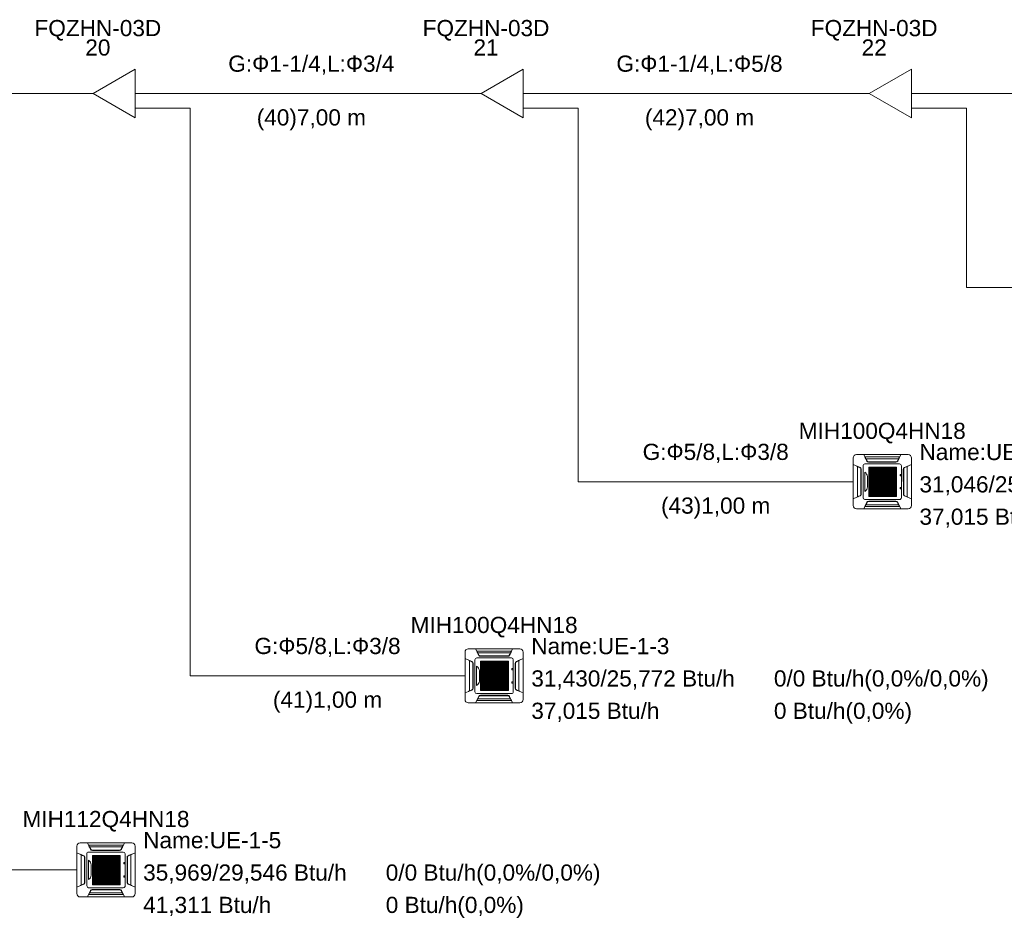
# Model space of a CAD drawing. Header units: metres. Extents: x -16.6 to 21.6, y -13.6 to 21.
# Tile 11 of 29: x 5.5 to 11.6, y -6.4 to -0.8. Entities that reach past the tile are written whole.
import ezdxf

# ---------------------------------------------------------------- set-up
doc = ezdxf.new("R2010")
doc.units = ezdxf.units.M
doc.layers.add('UC-3_dwg', color=7, linetype='Continuous', lineweight=18, true_color=0x767676)
doc.styles.add('Arial', font='arial.ttf', dxfattribs={"height": 0.1})

# ---------------------------------------------------------------- blocks, each defined once
blk = doc.blocks.new('UC-3_dwg__U45-1115282-DIAGRAMA FRIGORÍFICO UC-3')
at = {"lineweight": 18}
for p, q in [((14.1, -21.18), (14.2, -21.18)), ((14.4598, -21.18), (14.6, -21.18)), ((14.4596, -21.27), (14.6, -21.27))]:
    blk.add_line(p, q, dxfattribs=at)
at = {"lineweight": 18, "flags": 128}
blk.add_lwpolyline([(14.4598, -21.03), (14.4598, -21.33), (14.2, -21.18)], close=True, dxfattribs=at)
at = {"lineweight": 18, "char_height": 0.1, "attachment_point": 2, "line_spacing_factor": 0.941778, "style": 'Arial'}
for s, insert, width in [('FQZHN-03D', (14.23, -20.7255), 0.934142), ('20', (14.23, -20.8455), 0.186094)]:
    blk.add_mtext(s, dxfattribs=dict(at, insert=insert, width=width))
blk = doc.blocks.new('UC-3_dwg__U46-1115283-DIAGRAMA FRIGORÍFICO UC-3')
at = {"lineweight": 18}
for p, q in [((16.5, -21.18), (16.6, -21.18)), ((16.8598, -21.18), (17, -21.18)), ((16.8596, -21.27), (17, -21.27))]:
    blk.add_line(p, q, dxfattribs=at)
at = {"lineweight": 18, "flags": 128}
blk.add_lwpolyline([(16.8598, -21.03), (16.8598, -21.33), (16.6, -21.18)], close=True, dxfattribs=at)
at = {"lineweight": 18, "char_height": 0.1, "attachment_point": 2, "line_spacing_factor": 0.941778, "style": 'Arial'}
for s, insert, width in [('FQZHN-03D', (16.63, -20.7255), 0.934142), ('21', (16.63, -20.8455), 0.186094)]:
    blk.add_mtext(s, dxfattribs=dict(at, insert=insert, width=width))
blk = doc.blocks.new('UC-3_dwg__U47-1115284-DIAGRAMA FRIGORÍFICO UC-3')
at = {"lineweight": 18}
for p, q in [((18.9, -21.18), (19, -21.18)), ((19.2598, -21.18), (19.4, -21.18)), ((19.2596, -21.27), (19.4, -21.27))]:
    blk.add_line(p, q, dxfattribs=at)
at = {"lineweight": 18, "flags": 128}
blk.add_lwpolyline([(19.2598, -21.03), (19.2598, -21.33), (19, -21.18)], close=True, dxfattribs=at)
at = {"lineweight": 18, "char_height": 0.1, "attachment_point": 2, "line_spacing_factor": 0.941778, "style": 'Arial'}
for s, insert, width in [('FQZHN-03D', (19.03, -20.7255), 0.934142), ('22', (19.03, -20.8455), 0.186094)]:
    blk.add_mtext(s, dxfattribs=dict(at, insert=insert, width=width))
blk = doc.blocks.new('UC-3_dwg__U51-1115288-DIAGRAMA FRIGORÍFICO UC-3')
at = {"lineweight": 18}
for p, q in [((14.1206, -25.8128), (14.4394, -25.8128)), ((14.1, -26.1266), (14.1, -25.8334)), ((14.1728, -25.8698), (14.3874, -25.8698)), ((14.3809, -25.8377), (14.1792, -25.8377)), ((14.3686, -25.857), (14.1916, -25.857)), ((14.1938, -25.8578), (14.3663, -25.8578)), ((14.3642, -25.8596), (14.1958, -25.8596)), ((14.3848, -25.8329), (14.3842, -25.8329)), ((14.4601, -25.8334), (14.4601, -26.1266)), ((14.1269, -26.0737), (14.1269, -25.8863)), ((14.1477, -26.0622), (14.1477, -25.8978)), ((14.1481, -26.0614), (14.1481, -25.8986)), ((14.15, -25.9037), (14.1497, -26.0565)), ((14.1615, -26.0788), (14.1615, -25.8812)), ((14.172, -26.0399), (14.172, -25.9204)), ((14.1965, -25.9123), (14.3688, -25.9123)), ((14.1965, -25.9135), (14.3688, -25.9135)), ((14.2476, -25.8905), (14.2476, -26.0715)), ((14.3123, -25.8906), (14.3123, -26.0716)), ((14.3987, -25.8812), (14.3987, -26.0788)), ((14.4101, -25.9037), (14.4105, -26.0565)), ((14.4121, -26.0614), (14.4121, -25.8986)), ((14.4125, -26.0622), (14.4125, -25.8978)), ((14.4333, -26.0737), (14.4333, -25.8863)), ((14.189, -25.9483), (14.189, -26.0127)), ((14.1965, -25.9752), (14.3688, -25.9752)), ((14.1965, -25.9764), (14.3688, -25.9764)), ((14.3899, -25.9421), (14.3899, -25.9365)), ((14.3913, -25.9352), (14.3956, -25.9352)), ((14.3956, -25.9434), (14.3913, -25.9434)), ((14.397, -25.9365), (14.397, -25.9421)), ((14.46, -25.98), (14.4602, -25.98)), ((14.1965, -26.0273), (14.3688, -26.0273)), ((14.1965, -26.0287), (14.3688, -26.0287)), ((14.3899, -26.0233), (14.3899, -26.0178)), ((14.3912, -26.0164), (14.3955, -26.0164)), ((14.3955, -26.0247), (14.3912, -26.0247)), ((14.3969, -26.0178), (14.3969, -26.0233)), ((14.3874, -26.0902), (14.1729, -26.0902)), ((14.3686, -26.103), (14.1916, -26.103)), ((14.1938, -26.1022), (14.3663, -26.1022)), ((14.1961, -26.1004), (14.3644, -26.1004)), ((14.4394, -26.1472), (14.1206, -26.1472)), ((14.1732, -26.1328), (14.1761, -26.127)), ((14.3809, -26.1223), (14.1792, -26.1223)), ((14.3849, -26.1271), (14.3842, -26.1271))]:
    blk.add_line(p, q, dxfattribs=at)
at = {"lineweight": 18, "flags": 128}
for points in [[(14.1847, -25.8524), (14.1657, -25.8127), (14.3945, -25.8127), (14.3753, -25.8526)], [(14.1423, -26.0678), (14.1, -26.0862), (14.1, -25.8737), (14.1426, -25.8923)], [(14.3841, -25.833), (14.387, -25.8272), (14.1732, -25.8272), (14.1761, -25.833)], [(14.1864, -25.852), (14.1856, -25.8523), (14.1848, -25.8526), (14.1816, -25.8461), (14.1784, -25.8396), (14.1751, -25.8331), (14.1767, -25.833), (14.1768, -25.833), (14.1768, -25.8331), (14.1769, -25.8331), (14.177, -25.8332), (14.1791, -25.8375), (14.1813, -25.8418), (14.1837, -25.8466), (14.1861, -25.8515), (14.1863, -25.8518), (14.1864, -25.852), (14.1869, -25.853), (14.1876, -25.8539), (14.1883, -25.8547), (14.1892, -25.8555), (14.1903, -25.8563), (14.1914, -25.8569), (14.1927, -25.8574), (14.194, -25.8578), (14.1953, -25.858), (14.1967, -25.8581), (14.3635, -25.8581), (14.3648, -25.8581), (14.366, -25.8578), (14.3673, -25.8575), (14.3685, -25.857), (14.3696, -25.8564), (14.3707, -25.8557), (14.3716, -25.8549), (14.3724, -25.854), (14.3732, -25.8531), (14.3738, -25.852), (14.3746, -25.8523), (14.3753, -25.8526), (14.3786, -25.8461), (14.3818, -25.8396), (14.385, -25.8331), (14.3846, -25.8331), (14.3843, -25.833), (14.3839, -25.833), (14.3835, -25.833), (14.3834, -25.833), (14.3833, -25.8331), (14.3833, -25.8331), (14.3832, -25.8332), (14.381, -25.8375), (14.3789, -25.8418), (14.3765, -25.8466), (14.374, -25.8515), (14.3739, -25.8518), (14.3738, -25.852)], [(14.4179, -26.0678), (14.4602, -26.0862), (14.4602, -25.8737), (14.4176, -25.8923)], [(14.1423, -25.8929), (14.1425, -25.8926), (14.1426, -25.8923), (14.1357, -25.8893), (14.1288, -25.8863), (14.1219, -25.8834), (14.1218, -25.884), (14.122, -25.884), (14.1221, -25.8841), (14.1222, -25.8842), (14.1224, -25.8843), (14.129, -25.8872), (14.1357, -25.8901), (14.1423, -25.8929), (14.1437, -25.8936), (14.1449, -25.8944), (14.1459, -25.8954), (14.1469, -25.8965), (14.1476, -25.8976), (14.1482, -25.8989), (14.1484, -25.8995), (14.1486, -25.9001), (14.1488, -25.9007), (14.1488, -25.9013), (14.1489, -25.9019), (14.1489, -25.9025), (14.1489, -26.0575), (14.1489, -26.0581), (14.1489, -26.0587), (14.1488, -26.0593), (14.1486, -26.0599), (14.1485, -26.0605), (14.1482, -26.0611), (14.1476, -26.0623), (14.1469, -26.0635), (14.1459, -26.0646), (14.1451, -26.0653), (14.1443, -26.066), (14.1433, -26.0666), (14.1423, -26.0671), (14.1357, -26.0699), (14.129, -26.0728), (14.1224, -26.0757), (14.1222, -26.0758), (14.1221, -26.0759), (14.122, -26.076), (14.1218, -26.076), (14.1219, -26.0766), (14.1288, -26.0737)], [(14.4178, -25.8929), (14.4177, -25.8926), (14.4176, -25.8923), (14.4245, -25.8893), (14.4314, -25.8863), (14.4383, -25.8834), (14.4383, -25.8835), (14.4383, -25.8837), (14.4383, -25.8838), (14.4383, -25.884), (14.4382, -25.884), (14.4381, -25.8841), (14.438, -25.8842), (14.4378, -25.8843), (14.4312, -25.8872), (14.4245, -25.8901), (14.4178, -25.8929), (14.4165, -25.8936), (14.4153, -25.8944), (14.4143, -25.8954), (14.4133, -25.8965), (14.4125, -25.8976), (14.4119, -25.8989), (14.4117, -25.8995), (14.4116, -25.9001), (14.4114, -25.9007), (14.4113, -25.9013), (14.4113, -25.9019), (14.4113, -25.9025), (14.4113, -26.0575), (14.4113, -26.0581), (14.4113, -26.0587), (14.4114, -26.0593), (14.4116, -26.0599), (14.4117, -26.0605), (14.4119, -26.0611), (14.4125, -26.0623), (14.4133, -26.0635), (14.4142, -26.0646), (14.415, -26.0653), (14.4159, -26.066), (14.4168, -26.0666), (14.4178, -26.0671), (14.4245, -26.0699), (14.4312, -26.0728), (14.4378, -26.0757), (14.438, -26.0758), (14.4381, -26.0759), (14.4382, -26.076), (14.4383, -26.076), (14.4383, -26.0762), (14.4383, -26.0763), (14.4383, -26.0765), (14.4383, -26.0766), (14.4314, -26.0737)], [(14.46, -26.0852), (14.46, -25.98), (14.46, -25.8748)], [(14.3756, -26.1076), (14.3945, -26.1473), (14.1657, -26.1473), (14.1849, -26.1074), (14.1864, -26.108)], [(14.1755, -26.1269), (14.1759, -26.127), (14.1763, -26.127), (14.1767, -26.127), (14.1768, -26.127), (14.1768, -26.1269), (14.1769, -26.1269), (14.177, -26.1268), (14.1791, -26.1225), (14.1813, -26.1182), (14.1837, -26.1134), (14.1861, -26.1085), (14.1863, -26.1082), (14.1864, -26.108), (14.1869, -26.107), (14.1876, -26.1061), (14.1883, -26.1053), (14.1892, -26.1045), (14.1903, -26.1037), (14.1914, -26.1031), (14.1927, -26.1026), (14.194, -26.1022), (14.1953, -26.102), (14.1967, -26.1019), (14.3635, -26.1019), (14.3648, -26.1019), (14.366, -26.1022), (14.3673, -26.1025), (14.3685, -26.103), (14.3696, -26.1036), (14.3707, -26.1043), (14.3716, -26.1051), (14.3724, -26.106), (14.3732, -26.1069), (14.3738, -26.108), (14.3746, -26.1077), (14.3753, -26.1074)], [(14.3848, -26.1269), (14.3835, -26.127), (14.3834, -26.127), (14.3833, -26.1269), (14.3833, -26.1269), (14.3832, -26.1268), (14.381, -26.1225), (14.3789, -26.1182), (14.3765, -26.1134), (14.374, -26.1085), (14.3739, -26.1082), (14.3738, -26.108)], [(14.1753, -26.1285), (14.1746, -26.1299), (14.1739, -26.1314), (14.1732, -26.1328), (14.387, -26.1328), (14.3841, -26.127), (14.3848, -26.1285)]]:
    blk.add_lwpolyline(points, dxfattribs=at)
for points in [[(14.1965, -25.8904), (14.3688, -25.8904), (14.3688, -25.8935), (14.1965, -25.8935)], [(14.1965, -25.8904), (14.3688, -25.8904), (14.3688, -25.8935), (14.1965, -25.8935)], [(14.1965, -25.8904), (14.3688, -25.8904), (14.3688, -25.8935), (14.1965, -25.8935)], [(14.1965, -25.8904), (14.3688, -25.8904), (14.3688, -25.8935), (14.1965, -25.8935)], [(14.1965, -25.8904), (14.3688, -25.8904), (14.3688, -25.8935), (14.1965, -25.8935)], [(14.1965, -25.8904), (14.3688, -25.8904), (14.3688, -25.8935), (14.1965, -25.8935)], [(14.1965, -25.9009), (14.3688, -25.9009), (14.3688, -25.904), (14.1965, -25.904)], [(14.1965, -25.9113), (14.3688, -25.9113), (14.3688, -25.9145), (14.1965, -25.9145)], [(14.1965, -25.9218), (14.3688, -25.9218), (14.3688, -25.9249), (14.1965, -25.9249)], [(14.1965, -25.9323), (14.3688, -25.9323), (14.3688, -25.9354), (14.1965, -25.9354)], [(14.1966, -25.8905), (14.1981, -25.8905), (14.1981, -26.0715), (14.1966, -26.0715)], [(14.2038, -25.8905), (14.2053, -25.8905), (14.2053, -26.0715), (14.2038, -26.0715)], [(14.2109, -25.8905), (14.2125, -25.8905), (14.2125, -26.0715), (14.2109, -26.0715)], [(14.2181, -25.8905), (14.2197, -25.8905), (14.2197, -26.0715), (14.2181, -26.0715)], [(14.2253, -25.8905), (14.2269, -25.8905), (14.2269, -26.0715), (14.2253, -26.0715)], [(14.2325, -25.8905), (14.234, -25.8905), (14.234, -26.0715), (14.2325, -26.0715)], [(14.2397, -25.8905), (14.2412, -25.8905), (14.2412, -26.0715), (14.2397, -26.0715)], [(14.2469, -25.8905), (14.2484, -25.8905), (14.2484, -26.0715), (14.2469, -26.0715)], [(14.254, -25.8905), (14.2556, -25.8905), (14.2556, -26.0715), (14.254, -26.0715)], [(14.2612, -25.8905), (14.2628, -25.8905), (14.2628, -26.0715), (14.2612, -26.0715)], [(14.2684, -25.8905), (14.27, -25.8905), (14.27, -26.0715), (14.2684, -26.0715)], [(14.2756, -25.8906), (14.2771, -25.8906), (14.2771, -26.0715), (14.2756, -26.0715)], [(14.2828, -25.8906), (14.2843, -25.8906), (14.2843, -26.0715), (14.2828, -26.0715)], [(14.2899, -25.8906), (14.2915, -25.8906), (14.2915, -26.0715), (14.2899, -26.0715)], [(14.2971, -25.8906), (14.2987, -25.8906), (14.2987, -26.0715), (14.2971, -26.0715)], [(14.3043, -25.8906), (14.3059, -25.8906), (14.3059, -26.0716), (14.3043, -26.0716)], [(14.3115, -25.8906), (14.313, -25.8906), (14.313, -26.0716), (14.3115, -26.0716)], [(14.3187, -25.8906), (14.3202, -25.8906), (14.3202, -26.0716), (14.3187, -26.0716)], [(14.3259, -25.8906), (14.3274, -25.8906), (14.3274, -26.0716), (14.3259, -26.0716)], [(14.333, -25.8906), (14.3346, -25.8906), (14.3346, -26.0716), (14.333, -26.0716)], [(14.3402, -25.8906), (14.3418, -25.8906), (14.3418, -26.0716), (14.3402, -26.0716)], [(14.3474, -25.8906), (14.349, -25.8906), (14.349, -26.0716), (14.3474, -26.0716)], [(14.3546, -25.8906), (14.3561, -25.8906), (14.3561, -26.0716), (14.3546, -26.0716)], [(14.3618, -25.8906), (14.3633, -25.8906), (14.3633, -26.0716), (14.3618, -26.0716)], [(14.3672, -25.8906), (14.3688, -25.8906), (14.3688, -26.0716), (14.3672, -26.0716)], [(14.1965, -25.9428), (14.3688, -25.9428), (14.3688, -25.9459), (14.1965, -25.9459)], [(14.1965, -25.9532), (14.3688, -25.9532), (14.3688, -25.9563), (14.1965, -25.9563)], [(14.1965, -25.9637), (14.3688, -25.9637), (14.3688, -25.9668), (14.1965, -25.9668)], [(14.1965, -25.9742), (14.3688, -25.9742), (14.3688, -25.9773), (14.1965, -25.9773)], [(14.1965, -25.9846), (14.3688, -25.9846), (14.3688, -25.9877), (14.1965, -25.9877)], [(14.1965, -25.9951), (14.3688, -25.9951), (14.3688, -25.9982), (14.1965, -25.9982)], [(14.1965, -26.0056), (14.3688, -26.0056), (14.3688, -26.0087), (14.1965, -26.0087)], [(14.1965, -26.016), (14.3688, -26.016), (14.3688, -26.0191), (14.1965, -26.0191)], [(14.1965, -26.0265), (14.3688, -26.0265), (14.3688, -26.0296), (14.1965, -26.0296)], [(14.1965, -26.037), (14.3688, -26.037), (14.3688, -26.0401), (14.1965, -26.0401)], [(14.1965, -26.0474), (14.3688, -26.0474), (14.3688, -26.0506), (14.1965, -26.0506)], [(14.1965, -26.0579), (14.3688, -26.0579), (14.3688, -26.061), (14.1965, -26.061)], [(14.1965, -26.0684), (14.3688, -26.0684), (14.3688, -26.0715), (14.1965, -26.0715)]]:
    blk.add_lwpolyline(points, close=True, dxfattribs=at)
at = {"lineweight": 18}
for centre, radius, start, end in [((14.1206, -25.8334), 0.0206, 90, 180), ((14.4394, -25.8334), 0.0206, 360, 90), ((14.1728, -25.8812), 0.0113, 90, 180.00808), ((14.1958, -25.8471), 0.0124, 205.44145, 269.96945), ((14.3642, -25.8472), 0.0124, 269.96945, 334.33943), ((14.3874, -25.8812), 0.0113, 0.00808, 90), ((14.1377, -25.9036), 0.0124, 359.88226, 66.48369), ((14.1489, -25.9536), 0.0404, 7.41625, 55.1536), ((14.4225, -25.9036), 0.0124, 113.51631, 180.11774), ((14.3913, -25.9365), 0.00138, 90, 180), ((14.3913, -25.9421), 0.00138, 180, 270), ((14.3956, -25.9365), 0.00138, 0, 90), ((14.3956, -25.9421), 0.00138, 270, 0), ((14.1374, -26.0564), 0.0124, 293.54327, 359.88226), ((14.1531, -26.0092), 0.0361, 301.63571, 354.44926), ((14.3912, -26.0178), 0.00138, 90, 180), ((14.3912, -26.0233), 0.00138, 180, 270), ((14.3955, -26.0178), 0.00138, 0, 90), ((14.3955, -26.0233), 0.00138, 270, 0), ((14.4228, -26.0564), 0.0124, 180.11774, 246.45673), ((14.1729, -26.0788), 0.0113, 180.00808, 270), ((14.1961, -26.1128), 0.0124, 89.96945, 154.33943), ((14.3644, -26.1129), 0.0124, 25.44145, 89.96945), ((14.3874, -26.0788), 0.0113, 270, 0.00808), ((14.1206, -26.1266), 0.0206, 180, 270), ((14.4394, -26.1266), 0.0206, 270, 0)]:
    blk.add_arc(centre, radius, start, end, dxfattribs=at)
at = {"lineweight": 18, "char_height": 0.1, "line_spacing_factor": 0.941778, "style": 'Arial'}
for s, insert, width, attachment_point in [('MIH112Q4HN18', (14.28, -25.6155), 1.232871, 2), ('Name:UE-1-5', (14.51, -25.7463), 1.018619, 1), ('0/0 Btu/h(0,0%/0,0%)', (16.01, -25.9463), 1.587919, 1), ('35,969/29,546 Btu/h', (14.51, -25.9463), 1.507115, 1), ('41,311 Btu/h', (14.51, -26.1463), 0.948833, 1), ('0 Btu/h(0,0%)', (16.01, -26.1463), 1.021067, 1)]:
    blk.add_mtext(s, dxfattribs=dict(at, insert=insert, width=width, attachment_point=attachment_point))
blk = doc.blocks.new('UC-3_dwg__U52-1115289-DIAGRAMA FRIGORÍFICO UC-3')
at = {"lineweight": 18}
for p, q in [((16.5, -24.9266), (16.5, -24.6334)), ((16.5206, -24.6128), (16.8394, -24.6128)), ((16.7809, -24.6377), (16.5792, -24.6377)), ((16.7848, -24.6329), (16.7842, -24.6329)), ((16.8601, -24.6334), (16.8601, -24.9266)), ((16.5269, -24.8737), (16.5269, -24.6863)), ((16.5477, -24.8622), (16.5477, -24.6978)), ((16.5481, -24.8614), (16.5481, -24.6986)), ((16.55, -24.7037), (16.5497, -24.8565)), ((16.5615, -24.8788), (16.5615, -24.6812)), ((16.5728, -24.6698), (16.7874, -24.6698)), ((16.7686, -24.657), (16.5916, -24.657)), ((16.5938, -24.6578), (16.7663, -24.6578)), ((16.7642, -24.6596), (16.5958, -24.6596)), ((16.5965, -24.7123), (16.7688, -24.7123)), ((16.5965, -24.7135), (16.7688, -24.7135)), ((16.6476, -24.6905), (16.6476, -24.8715)), ((16.7123, -24.6906), (16.7123, -24.8716)), ((16.7987, -24.6812), (16.7987, -24.8788)), ((16.8101, -24.7037), (16.8105, -24.8565)), ((16.8121, -24.8614), (16.8121, -24.6986)), ((16.8125, -24.8622), (16.8125, -24.6978)), ((16.8333, -24.8737), (16.8333, -24.6863)), ((16.572, -24.8399), (16.572, -24.7204)), ((16.589, -24.7483), (16.589, -24.8127)), ((16.5965, -24.7752), (16.7688, -24.7752)), ((16.5965, -24.7764), (16.7688, -24.7764)), ((16.7899, -24.7421), (16.7899, -24.7365)), ((16.7913, -24.7352), (16.7956, -24.7352)), ((16.7956, -24.7434), (16.7913, -24.7434)), ((16.797, -24.7365), (16.797, -24.7421)), ((16.5965, -24.8273), (16.7688, -24.8273)), ((16.5965, -24.8287), (16.7688, -24.8287)), ((16.7899, -24.8233), (16.7899, -24.8178)), ((16.7912, -24.8164), (16.7955, -24.8164)), ((16.7955, -24.8247), (16.7912, -24.8247)), ((16.7969, -24.8178), (16.7969, -24.8233)), ((16.86, -24.78), (16.8602, -24.78)), ((16.7874, -24.8902), (16.5729, -24.8902)), ((16.8394, -24.9472), (16.5206, -24.9472)), ((16.5732, -24.9328), (16.5761, -24.927)), ((16.7809, -24.9223), (16.5792, -24.9223)), ((16.7686, -24.903), (16.5916, -24.903)), ((16.5938, -24.9022), (16.7663, -24.9022)), ((16.5961, -24.9004), (16.7644, -24.9004)), ((16.7849, -24.9271), (16.7842, -24.9271))]:
    blk.add_line(p, q, dxfattribs=at)
at = {"lineweight": 18, "flags": 128}
for points in [[(16.5847, -24.6524), (16.5657, -24.6127), (16.7945, -24.6127), (16.7753, -24.6526)], [(16.7841, -24.633), (16.787, -24.6272), (16.5732, -24.6272), (16.5761, -24.633)], [(16.5864, -24.652), (16.5856, -24.6523), (16.5848, -24.6526), (16.5816, -24.6461), (16.5784, -24.6396), (16.5751, -24.6331), (16.5767, -24.633), (16.5768, -24.633), (16.5768, -24.6331), (16.5769, -24.6331), (16.577, -24.6332), (16.5791, -24.6375), (16.5813, -24.6418), (16.5837, -24.6466), (16.5861, -24.6515), (16.5863, -24.6518), (16.5864, -24.652), (16.5869, -24.653), (16.5876, -24.6539), (16.5883, -24.6547), (16.5892, -24.6555), (16.5903, -24.6563), (16.5914, -24.6569), (16.5927, -24.6574), (16.594, -24.6578), (16.5953, -24.658), (16.5967, -24.6581), (16.7635, -24.6581), (16.7648, -24.6581), (16.766, -24.6578), (16.7673, -24.6575), (16.7685, -24.657), (16.7696, -24.6564), (16.7707, -24.6557), (16.7716, -24.6549), (16.7724, -24.654), (16.7732, -24.6531), (16.7738, -24.652), (16.7746, -24.6523), (16.7753, -24.6526), (16.7786, -24.6461), (16.7818, -24.6396), (16.785, -24.6331), (16.7846, -24.6331), (16.7843, -24.633), (16.7839, -24.633), (16.7835, -24.633), (16.7834, -24.633), (16.7833, -24.6331), (16.7833, -24.6331), (16.7832, -24.6332), (16.781, -24.6375), (16.7789, -24.6418), (16.7765, -24.6466), (16.774, -24.6515), (16.7739, -24.6518), (16.7738, -24.652)], [(16.5423, -24.8678), (16.5, -24.8862), (16.5, -24.6737), (16.5426, -24.6923)], [(16.5423, -24.6929), (16.5425, -24.6926), (16.5426, -24.6923), (16.5357, -24.6893), (16.5288, -24.6863), (16.5219, -24.6834), (16.5218, -24.684), (16.522, -24.684), (16.5221, -24.6841), (16.5222, -24.6842), (16.5224, -24.6843), (16.529, -24.6872), (16.5357, -24.6901), (16.5423, -24.6929), (16.5437, -24.6936), (16.5449, -24.6944), (16.5459, -24.6954), (16.5469, -24.6965), (16.5476, -24.6976), (16.5482, -24.6989), (16.5484, -24.6995), (16.5486, -24.7001), (16.5488, -24.7007), (16.5488, -24.7013), (16.5489, -24.7019), (16.5489, -24.7025), (16.5489, -24.8575), (16.5489, -24.8581), (16.5489, -24.8587), (16.5488, -24.8593), (16.5486, -24.8599), (16.5485, -24.8605), (16.5482, -24.8611), (16.5476, -24.8623), (16.5469, -24.8635), (16.5459, -24.8646), (16.5451, -24.8653), (16.5443, -24.866), (16.5433, -24.8666), (16.5423, -24.8671), (16.5357, -24.8699), (16.529, -24.8728), (16.5224, -24.8757), (16.5222, -24.8758), (16.5221, -24.8759), (16.522, -24.876), (16.5218, -24.876), (16.5219, -24.8766), (16.5288, -24.8737)], [(16.8178, -24.6929), (16.8177, -24.6926), (16.8176, -24.6923), (16.8245, -24.6893), (16.8314, -24.6863), (16.8383, -24.6834), (16.8383, -24.6835), (16.8383, -24.6837), (16.8383, -24.6838), (16.8383, -24.684), (16.8382, -24.684), (16.8381, -24.6841), (16.838, -24.6842), (16.8378, -24.6843), (16.8312, -24.6872), (16.8245, -24.6901), (16.8178, -24.6929), (16.8165, -24.6936), (16.8153, -24.6944), (16.8143, -24.6954), (16.8133, -24.6965), (16.8125, -24.6976), (16.8119, -24.6989), (16.8117, -24.6995), (16.8116, -24.7001), (16.8114, -24.7007), (16.8113, -24.7013), (16.8113, -24.7019), (16.8113, -24.7025), (16.8113, -24.8575), (16.8113, -24.8581), (16.8113, -24.8587), (16.8114, -24.8593), (16.8116, -24.8599), (16.8117, -24.8605), (16.8119, -24.8611), (16.8125, -24.8623), (16.8133, -24.8635), (16.8142, -24.8646), (16.815, -24.8653), (16.8159, -24.866), (16.8168, -24.8666), (16.8178, -24.8671), (16.8245, -24.8699), (16.8312, -24.8728), (16.8378, -24.8757), (16.838, -24.8758), (16.8381, -24.8759), (16.8382, -24.876), (16.8383, -24.876), (16.8383, -24.8762), (16.8383, -24.8763), (16.8383, -24.8765), (16.8383, -24.8766), (16.8314, -24.8737)], [(16.8179, -24.8678), (16.8602, -24.8862), (16.8602, -24.6737), (16.8176, -24.6923)], [(16.86, -24.8852), (16.86, -24.78), (16.86, -24.6748)], [(16.7756, -24.9076), (16.7945, -24.9473), (16.5657, -24.9473), (16.5849, -24.9074), (16.5864, -24.908)], [(16.5753, -24.9285), (16.5746, -24.9299), (16.5739, -24.9314), (16.5732, -24.9328), (16.787, -24.9328), (16.7841, -24.927), (16.7848, -24.9285)], [(16.5755, -24.9269), (16.5759, -24.927), (16.5763, -24.927), (16.5767, -24.927), (16.5768, -24.927), (16.5768, -24.9269), (16.5769, -24.9269), (16.577, -24.9268), (16.5791, -24.9225), (16.5813, -24.9182), (16.5837, -24.9134), (16.5861, -24.9085), (16.5863, -24.9082), (16.5864, -24.908), (16.5869, -24.907), (16.5876, -24.9061), (16.5883, -24.9053), (16.5892, -24.9045), (16.5903, -24.9037), (16.5914, -24.9031), (16.5927, -24.9026), (16.594, -24.9022), (16.5953, -24.902), (16.5967, -24.9019), (16.7635, -24.9019), (16.7648, -24.9019), (16.766, -24.9022), (16.7673, -24.9025), (16.7685, -24.903), (16.7696, -24.9036), (16.7707, -24.9043), (16.7716, -24.9051), (16.7724, -24.906), (16.7732, -24.9069), (16.7738, -24.908), (16.7746, -24.9077), (16.7753, -24.9074)], [(16.7848, -24.9269), (16.7835, -24.927), (16.7834, -24.927), (16.7833, -24.9269), (16.7833, -24.9269), (16.7832, -24.9268), (16.781, -24.9225), (16.7789, -24.9182), (16.7765, -24.9134), (16.774, -24.9085), (16.7739, -24.9082), (16.7738, -24.908)]]:
    blk.add_lwpolyline(points, dxfattribs=at)
for points in [[(16.5965, -24.6904), (16.7688, -24.6904), (16.7688, -24.6935), (16.5965, -24.6935)], [(16.5965, -24.6904), (16.7688, -24.6904), (16.7688, -24.6935), (16.5965, -24.6935)], [(16.5965, -24.6904), (16.7688, -24.6904), (16.7688, -24.6935), (16.5965, -24.6935)], [(16.5965, -24.6904), (16.7688, -24.6904), (16.7688, -24.6935), (16.5965, -24.6935)], [(16.5965, -24.6904), (16.7688, -24.6904), (16.7688, -24.6935), (16.5965, -24.6935)], [(16.5965, -24.6904), (16.7688, -24.6904), (16.7688, -24.6935), (16.5965, -24.6935)], [(16.5965, -24.7009), (16.7688, -24.7009), (16.7688, -24.704), (16.5965, -24.704)], [(16.5965, -24.7113), (16.7688, -24.7113), (16.7688, -24.7145), (16.5965, -24.7145)], [(16.5966, -24.6905), (16.5981, -24.6905), (16.5981, -24.8715), (16.5966, -24.8715)], [(16.6038, -24.6905), (16.6053, -24.6905), (16.6053, -24.8715), (16.6038, -24.8715)], [(16.6109, -24.6905), (16.6125, -24.6905), (16.6125, -24.8715), (16.6109, -24.8715)], [(16.6181, -24.6905), (16.6197, -24.6905), (16.6197, -24.8715), (16.6181, -24.8715)], [(16.6253, -24.6905), (16.6269, -24.6905), (16.6269, -24.8715), (16.6253, -24.8715)], [(16.6325, -24.6905), (16.634, -24.6905), (16.634, -24.8715), (16.6325, -24.8715)], [(16.6397, -24.6905), (16.6412, -24.6905), (16.6412, -24.8715), (16.6397, -24.8715)], [(16.6469, -24.6905), (16.6484, -24.6905), (16.6484, -24.8715), (16.6469, -24.8715)], [(16.654, -24.6905), (16.6556, -24.6905), (16.6556, -24.8715), (16.654, -24.8715)], [(16.6612, -24.6905), (16.6628, -24.6905), (16.6628, -24.8715), (16.6612, -24.8715)], [(16.6684, -24.6905), (16.67, -24.6905), (16.67, -24.8715), (16.6684, -24.8715)], [(16.6756, -24.6906), (16.6771, -24.6906), (16.6771, -24.8715), (16.6756, -24.8715)], [(16.6828, -24.6906), (16.6843, -24.6906), (16.6843, -24.8715), (16.6828, -24.8715)], [(16.6899, -24.6906), (16.6915, -24.6906), (16.6915, -24.8715), (16.6899, -24.8715)], [(16.6971, -24.6906), (16.6987, -24.6906), (16.6987, -24.8715), (16.6971, -24.8715)], [(16.7043, -24.6906), (16.7059, -24.6906), (16.7059, -24.8716), (16.7043, -24.8716)], [(16.7115, -24.6906), (16.713, -24.6906), (16.713, -24.8716), (16.7115, -24.8716)], [(16.7187, -24.6906), (16.7202, -24.6906), (16.7202, -24.8716), (16.7187, -24.8716)], [(16.7259, -24.6906), (16.7274, -24.6906), (16.7274, -24.8716), (16.7259, -24.8716)], [(16.733, -24.6906), (16.7346, -24.6906), (16.7346, -24.8716), (16.733, -24.8716)], [(16.7402, -24.6906), (16.7418, -24.6906), (16.7418, -24.8716), (16.7402, -24.8716)], [(16.7474, -24.6906), (16.749, -24.6906), (16.749, -24.8716), (16.7474, -24.8716)], [(16.7546, -24.6906), (16.7561, -24.6906), (16.7561, -24.8716), (16.7546, -24.8716)], [(16.7618, -24.6906), (16.7633, -24.6906), (16.7633, -24.8716), (16.7618, -24.8716)], [(16.7672, -24.6906), (16.7688, -24.6906), (16.7688, -24.8716), (16.7672, -24.8716)], [(16.5965, -24.7218), (16.7688, -24.7218), (16.7688, -24.7249), (16.5965, -24.7249)], [(16.5965, -24.7323), (16.7688, -24.7323), (16.7688, -24.7354), (16.5965, -24.7354)], [(16.5965, -24.7428), (16.7688, -24.7428), (16.7688, -24.7459), (16.5965, -24.7459)], [(16.5965, -24.7532), (16.7688, -24.7532), (16.7688, -24.7563), (16.5965, -24.7563)], [(16.5965, -24.7637), (16.7688, -24.7637), (16.7688, -24.7668), (16.5965, -24.7668)], [(16.5965, -24.7742), (16.7688, -24.7742), (16.7688, -24.7773), (16.5965, -24.7773)], [(16.5965, -24.7846), (16.7688, -24.7846), (16.7688, -24.7877), (16.5965, -24.7877)], [(16.5965, -24.7951), (16.7688, -24.7951), (16.7688, -24.7982), (16.5965, -24.7982)], [(16.5965, -24.8056), (16.7688, -24.8056), (16.7688, -24.8087), (16.5965, -24.8087)], [(16.5965, -24.816), (16.7688, -24.816), (16.7688, -24.8191), (16.5965, -24.8191)], [(16.5965, -24.8265), (16.7688, -24.8265), (16.7688, -24.8296), (16.5965, -24.8296)], [(16.5965, -24.837), (16.7688, -24.837), (16.7688, -24.8401), (16.5965, -24.8401)], [(16.5965, -24.8474), (16.7688, -24.8474), (16.7688, -24.8506), (16.5965, -24.8506)], [(16.5965, -24.8579), (16.7688, -24.8579), (16.7688, -24.861), (16.5965, -24.861)], [(16.5965, -24.8684), (16.7688, -24.8684), (16.7688, -24.8715), (16.5965, -24.8715)]]:
    blk.add_lwpolyline(points, close=True, dxfattribs=at)
at = {"lineweight": 18}
for centre, radius, start, end in [((16.5206, -24.6334), 0.0206, 90, 180), ((16.5958, -24.6471), 0.0124, 205.44145, 269.96945), ((16.7642, -24.6472), 0.0124, 269.96945, 334.33943), ((16.8394, -24.6334), 0.0206, 0, 90), ((16.5377, -24.7036), 0.0124, 359.88226, 66.48369), ((16.5728, -24.6812), 0.0113, 90, 180.00808), ((16.7874, -24.6812), 0.0113, 0.00808, 90), ((16.8225, -24.7036), 0.0124, 113.51631, 180.11774), ((16.5489, -24.7536), 0.0404, 7.41625, 55.1536), ((16.7913, -24.7365), 0.00138, 90, 180), ((16.7913, -24.7421), 0.00138, 180, 270), ((16.7956, -24.7365), 0.00138, 0, 90), ((16.7956, -24.7421), 0.00138, 270, 360), ((16.5531, -24.8092), 0.0361, 301.63571, 354.44926), ((16.7912, -24.8178), 0.00138, 90, 180), ((16.7912, -24.8233), 0.00138, 180, 270), ((16.7955, -24.8178), 0.00138, 0, 90), ((16.7955, -24.8233), 0.00138, 270, 0), ((16.5374, -24.8564), 0.0124, 293.54327, 359.88226), ((16.5729, -24.8788), 0.0113, 180.00808, 270), ((16.7874, -24.8788), 0.0113, 270, 0.00808), ((16.8228, -24.8564), 0.0124, 180.11774, 246.45673), ((16.5206, -24.9266), 0.0206, 180, 270), ((16.5961, -24.9128), 0.0124, 89.96945, 154.33943), ((16.7644, -24.9129), 0.0124, 25.44145, 89.96945), ((16.8394, -24.9266), 0.0206, 270, 0)]:
    blk.add_arc(centre, radius, start, end, dxfattribs=at)
at = {"lineweight": 18, "char_height": 0.1, "line_spacing_factor": 0.941778, "style": 'Arial'}
for s, insert, width, attachment_point in [('MIH100Q4HN18', (16.68, -24.4155), 1.232871, 2), ('Name:UE-1-3', (16.91, -24.5463), 1.018619, 1), ('31,430/25,772 Btu/h', (16.91, -24.7463), 1.507115, 1), ('0/0 Btu/h(0,0%/0,0%)', (18.41, -24.7463), 1.587919, 1), ('37,015 Btu/h', (16.91, -24.9463), 0.948833, 1), ('0 Btu/h(0,0%)', (18.41, -24.9463), 1.021067, 1)]:
    blk.add_mtext(s, dxfattribs=dict(at, insert=insert, width=width, attachment_point=attachment_point))
blk = doc.blocks.new('UC-3_dwg__U53-1115290-DIAGRAMA FRIGORÍFICO UC-3')
at = {"lineweight": 18}
for p, q in [((18.9, -23.7266), (18.9, -23.4334)), ((18.9206, -23.4128), (19.2394, -23.4128)), ((19.1809, -23.4377), (18.9792, -23.4377)), ((19.1848, -23.4329), (19.1842, -23.4329)), ((19.2601, -23.4334), (19.2601, -23.7266)), ((18.9269, -23.6737), (18.9269, -23.4863)), ((18.9477, -23.6622), (18.9477, -23.4978)), ((18.9481, -23.6614), (18.9481, -23.4986)), ((18.9615, -23.6788), (18.9615, -23.4812)), ((18.9728, -23.4698), (19.1874, -23.4698)), ((19.1686, -23.457), (18.9916, -23.457)), ((18.9938, -23.4578), (19.1663, -23.4578)), ((19.1642, -23.4596), (18.9958, -23.4596)), ((19.0476, -23.4905), (19.0476, -23.6715)), ((19.1123, -23.4906), (19.1123, -23.6716)), ((19.1987, -23.4812), (19.1987, -23.6788)), ((19.2121, -23.6614), (19.2121, -23.4986)), ((19.2125, -23.6622), (19.2125, -23.4978)), ((19.2333, -23.6737), (19.2333, -23.4863)), ((18.95, -23.5037), (18.9497, -23.6565)), ((18.972, -23.6399), (18.972, -23.5204)), ((18.989, -23.5483), (18.989, -23.6127)), ((18.9965, -23.5123), (19.1688, -23.5123)), ((18.9965, -23.5135), (19.1688, -23.5135)), ((19.1899, -23.5421), (19.1899, -23.5365)), ((19.1913, -23.5352), (19.1956, -23.5352)), ((19.1956, -23.5434), (19.1913, -23.5434)), ((19.197, -23.5365), (19.197, -23.5421)), ((19.2101, -23.5037), (19.2105, -23.6565)), ((18.9965, -23.5752), (19.1688, -23.5752)), ((18.9965, -23.5764), (19.1688, -23.5764)), ((19.1899, -23.6233), (19.1899, -23.6178)), ((19.1912, -23.6164), (19.1955, -23.6164)), ((19.1969, -23.6178), (19.1969, -23.6233)), ((19.26, -23.58), (19.2602, -23.58)), ((18.9965, -23.6273), (19.1688, -23.6273)), ((18.9965, -23.6287), (19.1688, -23.6287)), ((19.1955, -23.6247), (19.1912, -23.6247)), ((19.1874, -23.6902), (18.9729, -23.6902)), ((18.9732, -23.7328), (18.9761, -23.727)), ((19.1809, -23.7223), (18.9792, -23.7223)), ((19.1686, -23.703), (18.9916, -23.703)), ((18.9938, -23.7022), (19.1663, -23.7022)), ((18.9961, -23.7004), (19.1644, -23.7004)), ((19.1849, -23.7271), (19.1842, -23.7271)), ((19.2394, -23.7472), (18.9206, -23.7472))]:
    blk.add_line(p, q, dxfattribs=at)
at = {"lineweight": 18, "flags": 128}
for points in [[(18.9847, -23.4524), (18.9657, -23.4127), (19.1945, -23.4127), (19.1753, -23.4526)], [(19.1841, -23.433), (19.187, -23.4272), (18.9732, -23.4272), (18.9761, -23.433)], [(18.9864, -23.452), (18.9856, -23.4523), (18.9848, -23.4526), (18.9816, -23.4461), (18.9784, -23.4396), (18.9751, -23.4331), (18.9767, -23.433), (18.9768, -23.433), (18.9768, -23.4331), (18.9769, -23.4331), (18.977, -23.4332), (18.9791, -23.4375), (18.9813, -23.4418), (18.9837, -23.4466), (18.9861, -23.4515), (18.9863, -23.4518), (18.9864, -23.452), (18.9869, -23.453), (18.9876, -23.4539), (18.9883, -23.4547), (18.9892, -23.4555), (18.9903, -23.4563), (18.9914, -23.4569), (18.9927, -23.4574), (18.994, -23.4578), (18.9953, -23.458), (18.9967, -23.4581), (19.1635, -23.4581), (19.1648, -23.4581), (19.166, -23.4578), (19.1673, -23.4575), (19.1685, -23.457), (19.1696, -23.4564), (19.1707, -23.4557), (19.1716, -23.4549), (19.1724, -23.454), (19.1732, -23.4531), (19.1738, -23.452), (19.1746, -23.4523), (19.1753, -23.4526), (19.1786, -23.4461), (19.1818, -23.4396), (19.185, -23.4331), (19.1846, -23.4331), (19.1843, -23.433), (19.1839, -23.433), (19.1835, -23.433), (19.1834, -23.433), (19.1833, -23.4331), (19.1833, -23.4331), (19.1832, -23.4332), (19.181, -23.4375), (19.1789, -23.4418), (19.1765, -23.4466), (19.174, -23.4515), (19.1739, -23.4518), (19.1738, -23.452)], [(18.9423, -23.6678), (18.9, -23.6862), (18.9, -23.4737), (18.9426, -23.4923)], [(18.9423, -23.4929), (18.9425, -23.4926), (18.9426, -23.4923), (18.9357, -23.4893), (18.9288, -23.4863), (18.9219, -23.4834), (18.9218, -23.484), (18.922, -23.484), (18.9221, -23.4841), (18.9222, -23.4842), (18.9224, -23.4843), (18.929, -23.4872), (18.9357, -23.4901), (18.9423, -23.4929), (18.9437, -23.4936), (18.9449, -23.4944), (18.9459, -23.4954), (18.9469, -23.4965), (18.9476, -23.4976), (18.9482, -23.4989), (18.9484, -23.4995), (18.9486, -23.5001), (18.9488, -23.5007), (18.9488, -23.5013), (18.9489, -23.5019), (18.9489, -23.5025), (18.9489, -23.6575), (18.9489, -23.6581), (18.9489, -23.6587), (18.9488, -23.6593), (18.9486, -23.6599), (18.9485, -23.6605), (18.9482, -23.6611), (18.9476, -23.6623), (18.9469, -23.6635), (18.9459, -23.6646), (18.9451, -23.6653), (18.9443, -23.666), (18.9433, -23.6666), (18.9423, -23.6671), (18.9357, -23.6699), (18.929, -23.6728), (18.9224, -23.6757), (18.9222, -23.6758), (18.9221, -23.6759), (18.922, -23.676), (18.9218, -23.676), (18.9219, -23.6766), (18.9288, -23.6737)], [(19.2178, -23.4929), (19.2177, -23.4926), (19.2176, -23.4923), (19.2245, -23.4893), (19.2314, -23.4863), (19.2383, -23.4834), (19.2383, -23.4835), (19.2383, -23.4837), (19.2383, -23.4838), (19.2383, -23.484), (19.2382, -23.484), (19.2381, -23.4841), (19.238, -23.4842), (19.2378, -23.4843), (19.2312, -23.4872), (19.2245, -23.4901), (19.2178, -23.4929), (19.2165, -23.4936), (19.2153, -23.4944), (19.2143, -23.4954), (19.2133, -23.4965), (19.2125, -23.4976), (19.2119, -23.4989), (19.2117, -23.4995), (19.2116, -23.5001), (19.2114, -23.5007), (19.2113, -23.5013), (19.2113, -23.5019), (19.2113, -23.5025), (19.2113, -23.6575), (19.2113, -23.6581), (19.2113, -23.6587), (19.2114, -23.6593), (19.2116, -23.6599), (19.2117, -23.6605), (19.2119, -23.6611), (19.2125, -23.6623), (19.2133, -23.6635), (19.2142, -23.6646), (19.215, -23.6653), (19.2159, -23.666), (19.2168, -23.6666), (19.2178, -23.6671), (19.2245, -23.6699), (19.2312, -23.6728), (19.2378, -23.6757), (19.238, -23.6758), (19.2381, -23.6759), (19.2382, -23.676), (19.2383, -23.676), (19.2383, -23.6762), (19.2383, -23.6763), (19.2383, -23.6765), (19.2383, -23.6766), (19.2314, -23.6737)], [(19.2179, -23.6678), (19.2602, -23.6862), (19.2602, -23.4737), (19.2176, -23.4923)], [(19.26, -23.6852), (19.26, -23.58), (19.26, -23.4748)], [(19.1756, -23.7076), (19.1945, -23.7473), (18.9657, -23.7473), (18.9849, -23.7074), (18.9864, -23.708)], [(18.9753, -23.7285), (18.9746, -23.7299), (18.9739, -23.7314), (18.9732, -23.7328), (19.187, -23.7328), (19.1841, -23.727), (19.1848, -23.7285)], [(18.9755, -23.7269), (18.9759, -23.727), (18.9763, -23.727), (18.9767, -23.727), (18.9768, -23.727), (18.9768, -23.7269), (18.9769, -23.7269), (18.977, -23.7268), (18.9791, -23.7225), (18.9813, -23.7182), (18.9837, -23.7134), (18.9861, -23.7085), (18.9863, -23.7082), (18.9864, -23.708), (18.9869, -23.707), (18.9876, -23.7061), (18.9883, -23.7053), (18.9892, -23.7045), (18.9903, -23.7037), (18.9914, -23.7031), (18.9927, -23.7026), (18.994, -23.7022), (18.9953, -23.702), (18.9967, -23.7019), (19.1635, -23.7019), (19.1648, -23.7019), (19.166, -23.7022), (19.1673, -23.7025), (19.1685, -23.703), (19.1696, -23.7036), (19.1707, -23.7043), (19.1716, -23.7051), (19.1724, -23.706), (19.1732, -23.7069), (19.1738, -23.708), (19.1746, -23.7077), (19.1753, -23.7074)], [(19.1848, -23.7269), (19.1835, -23.727), (19.1834, -23.727), (19.1833, -23.7269), (19.1833, -23.7269), (19.1832, -23.7268), (19.181, -23.7225), (19.1789, -23.7182), (19.1765, -23.7134), (19.174, -23.7085), (19.1739, -23.7082), (19.1738, -23.708)]]:
    blk.add_lwpolyline(points, dxfattribs=at)
for points in [[(18.9965, -23.4904), (19.1688, -23.4904), (19.1688, -23.4935), (18.9965, -23.4935)], [(18.9965, -23.4904), (19.1688, -23.4904), (19.1688, -23.4935), (18.9965, -23.4935)], [(18.9965, -23.4904), (19.1688, -23.4904), (19.1688, -23.4935), (18.9965, -23.4935)], [(18.9965, -23.4904), (19.1688, -23.4904), (19.1688, -23.4935), (18.9965, -23.4935)], [(18.9965, -23.4904), (19.1688, -23.4904), (19.1688, -23.4935), (18.9965, -23.4935)], [(18.9965, -23.4904), (19.1688, -23.4904), (19.1688, -23.4935), (18.9965, -23.4935)], [(18.9966, -23.4905), (18.9981, -23.4905), (18.9981, -23.6715), (18.9966, -23.6715)], [(19.0038, -23.4905), (19.0053, -23.4905), (19.0053, -23.6715), (19.0038, -23.6715)], [(19.0109, -23.4905), (19.0125, -23.4905), (19.0125, -23.6715), (19.0109, -23.6715)], [(19.0181, -23.4905), (19.0197, -23.4905), (19.0197, -23.6715), (19.0181, -23.6715)], [(19.0253, -23.4905), (19.0269, -23.4905), (19.0269, -23.6715), (19.0253, -23.6715)], [(19.0325, -23.4905), (19.034, -23.4905), (19.034, -23.6715), (19.0325, -23.6715)], [(19.0397, -23.4905), (19.0412, -23.4905), (19.0412, -23.6715), (19.0397, -23.6715)], [(19.0469, -23.4905), (19.0484, -23.4905), (19.0484, -23.6715), (19.0469, -23.6715)], [(19.054, -23.4905), (19.0556, -23.4905), (19.0556, -23.6715), (19.054, -23.6715)], [(19.0612, -23.4905), (19.0628, -23.4905), (19.0628, -23.6715), (19.0612, -23.6715)], [(19.0684, -23.4905), (19.07, -23.4905), (19.07, -23.6715), (19.0684, -23.6715)], [(19.0756, -23.4906), (19.0771, -23.4906), (19.0771, -23.6715), (19.0756, -23.6715)], [(19.0828, -23.4906), (19.0843, -23.4906), (19.0843, -23.6715), (19.0828, -23.6715)], [(19.0899, -23.4906), (19.0915, -23.4906), (19.0915, -23.6715), (19.0899, -23.6715)], [(19.0971, -23.4906), (19.0987, -23.4906), (19.0987, -23.6715), (19.0971, -23.6715)], [(19.1043, -23.4906), (19.1059, -23.4906), (19.1059, -23.6716), (19.1043, -23.6716)], [(19.1115, -23.4906), (19.113, -23.4906), (19.113, -23.6716), (19.1115, -23.6716)], [(19.1187, -23.4906), (19.1202, -23.4906), (19.1202, -23.6716), (19.1187, -23.6716)], [(19.1259, -23.4906), (19.1274, -23.4906), (19.1274, -23.6716), (19.1259, -23.6716)], [(19.133, -23.4906), (19.1346, -23.4906), (19.1346, -23.6716), (19.133, -23.6716)], [(19.1402, -23.4906), (19.1418, -23.4906), (19.1418, -23.6716), (19.1402, -23.6716)], [(19.1474, -23.4906), (19.149, -23.4906), (19.149, -23.6716), (19.1474, -23.6716)], [(19.1546, -23.4906), (19.1561, -23.4906), (19.1561, -23.6716), (19.1546, -23.6716)], [(19.1618, -23.4906), (19.1633, -23.4906), (19.1633, -23.6716), (19.1618, -23.6716)], [(19.1672, -23.4906), (19.1688, -23.4906), (19.1688, -23.6716), (19.1672, -23.6716)], [(18.9965, -23.5009), (19.1688, -23.5009), (19.1688, -23.504), (18.9965, -23.504)], [(18.9965, -23.5113), (19.1688, -23.5113), (19.1688, -23.5145), (18.9965, -23.5145)], [(18.9965, -23.5218), (19.1688, -23.5218), (19.1688, -23.5249), (18.9965, -23.5249)], [(18.9965, -23.5323), (19.1688, -23.5323), (19.1688, -23.5354), (18.9965, -23.5354)], [(18.9965, -23.5428), (19.1688, -23.5428), (19.1688, -23.5459), (18.9965, -23.5459)], [(18.9965, -23.5532), (19.1688, -23.5532), (19.1688, -23.5563), (18.9965, -23.5563)], [(18.9965, -23.5637), (19.1688, -23.5637), (19.1688, -23.5668), (18.9965, -23.5668)], [(18.9965, -23.5742), (19.1688, -23.5742), (19.1688, -23.5773), (18.9965, -23.5773)], [(18.9965, -23.5846), (19.1688, -23.5846), (19.1688, -23.5877), (18.9965, -23.5877)], [(18.9965, -23.5951), (19.1688, -23.5951), (19.1688, -23.5982), (18.9965, -23.5982)], [(18.9965, -23.6056), (19.1688, -23.6056), (19.1688, -23.6087), (18.9965, -23.6087)], [(18.9965, -23.616), (19.1688, -23.616), (19.1688, -23.6191), (18.9965, -23.6191)], [(18.9965, -23.6265), (19.1688, -23.6265), (19.1688, -23.6296), (18.9965, -23.6296)], [(18.9965, -23.637), (19.1688, -23.637), (19.1688, -23.6401), (18.9965, -23.6401)], [(18.9965, -23.6474), (19.1688, -23.6474), (19.1688, -23.6506), (18.9965, -23.6506)], [(18.9965, -23.6579), (19.1688, -23.6579), (19.1688, -23.661), (18.9965, -23.661)], [(18.9965, -23.6684), (19.1688, -23.6684), (19.1688, -23.6715), (18.9965, -23.6715)]]:
    blk.add_lwpolyline(points, close=True, dxfattribs=at)
at = {"lineweight": 18}
for centre, radius, start, end in [((18.9206, -23.4334), 0.0206, 90, 180), ((19.2394, -23.4334), 0.0206, 0, 90), ((18.9377, -23.5036), 0.0124, 359.88226, 66.48369), ((18.9728, -23.4812), 0.0113, 90, 180.00808), ((18.9958, -23.4471), 0.0124, 205.44145, 269.96945), ((19.1642, -23.4472), 0.0124, 269.96945, 334.33943), ((19.1874, -23.4812), 0.0113, 0.00808, 90), ((19.2225, -23.5036), 0.0124, 113.51631, 180.11774), ((18.9489, -23.5536), 0.0404, 7.41625, 55.1536), ((19.1913, -23.5365), 0.00138, 90, 180), ((19.1913, -23.5421), 0.00138, 180, 270), ((19.1956, -23.5365), 0.00138, 0, 90), ((19.1956, -23.5421), 0.00138, 270, 360), ((18.9531, -23.6092), 0.0361, 301.63571, 354.44926), ((19.1912, -23.6178), 0.00138, 90, 180), ((19.1955, -23.6178), 0.00138, 0, 90), ((18.9374, -23.6564), 0.0124, 293.54327, 359.88226), ((18.9729, -23.6788), 0.0113, 180.00808, 270), ((19.1874, -23.6788), 0.0113, 270, 0.00808), ((19.1912, -23.6233), 0.00138, 180, 270), ((19.1955, -23.6233), 0.00138, 270, 0), ((19.2228, -23.6564), 0.0124, 180.11774, 246.45673), ((18.9206, -23.7266), 0.0206, 180, 270), ((18.9961, -23.7128), 0.0124, 89.96945, 154.33943), ((19.1644, -23.7129), 0.0124, 25.44145, 89.96945), ((19.2394, -23.7266), 0.0206, 270, 0)]:
    blk.add_arc(centre, radius, start, end, dxfattribs=at)
at = {"lineweight": 18, "char_height": 0.1, "line_spacing_factor": 0.941778, "style": 'Arial'}
for s, insert, width, attachment_point in [('MIH100Q4HN18', (19.08, -23.2155), 1.232871, 2), ('Name:UE-1-2', (19.31, -23.3463), 1.018619, 1), ('31,046/25,458 Btu/h', (19.31, -23.5463), 1.507115, 1), ('0/0 Btu/h(0,0%/0,0%)', (20.81, -23.5463), 1.587919, 1), ('37,015 Btu/h', (19.31, -23.7463), 0.948833, 1), ('0 Btu/h(0,0%)', (20.81, -23.7463), 1.021067, 1)]:
    blk.add_mtext(s, dxfattribs=dict(at, insert=insert, width=width, attachment_point=attachment_point))
blk = doc.blocks.new('UC-3_dwg-1115257-DIAGRAMA FRIGORÍFICO UC-3')
at = {"lineweight": 18}
for p, q in [((12.2, -21.18), (14.1, -21.18)), ((14.6, -21.18), (16.5, -21.18)), ((17, -21.18), (18.9, -21.18)), ((19.4, -21.18), (21.3, -21.18))]:
    blk.add_line(p, q, dxfattribs=at)
at = {"lineweight": 18, "flags": 128}
for points in [[(12.2, -21.27), (12.4, -21.27), (12.4, -25.98), (14.1, -25.98)], [(14.6, -21.27), (14.8, -21.27), (14.8, -24.78), (16.5, -24.78)], [(17, -21.27), (17.2, -21.27), (17.2, -23.58), (18.9, -23.58)], [(19.4, -21.27), (19.6, -21.27), (19.6, -22.38), (21.3, -22.38)]]:
    blk.add_lwpolyline(points, dxfattribs=at)
for name in ['UC-3_dwg__U45-1115282-DIAGRAMA FRIGORÍFICO UC-3', 'UC-3_dwg__U46-1115283-DIAGRAMA FRIGORÍFICO UC-3', 'UC-3_dwg__U47-1115284-DIAGRAMA FRIGORÍFICO UC-3', 'UC-3_dwg__U53-1115290-DIAGRAMA FRIGORÍFICO UC-3', 'UC-3_dwg__U52-1115289-DIAGRAMA FRIGORÍFICO UC-3', 'UC-3_dwg__U51-1115288-DIAGRAMA FRIGORÍFICO UC-3']:
    blk.add_blockref(name, (0, 0))
at = {"lineweight": 18, "char_height": 0.1, "attachment_point": 2, "line_spacing_factor": 0.941778, "style": 'Arial'}
for s, insert, width in [('G:\\fArial|b0|i0|c204|p34|;Ф1-1/4,L:Ф3/4', (15.55, -20.9455), 1.227974), ('G:\\fArial|b0|i0|c204|p34|;Ф1-1/4,L:Ф5/8', (17.95, -20.9455), 1.227974), ('(40)7,00 m', (15.55, -21.2776), 0.806815), ('(42)7,00 m', (17.95, -21.2776), 0.806815), ('G:\\fArial|b0|i0|c204|p34|;Ф5/8,L:Ф3/8', (18.05, -23.3455), 1.079834), ('(43)1,00 m', (18.05, -23.6776), 0.806815), ('G:\\fArial|b0|i0|c204|p34|;Ф5/8,L:Ф3/8', (15.65, -24.5455), 1.079834), ('(41)1,00 m', (15.65, -24.8776), 0.806815)]:
    blk.add_mtext(s, dxfattribs=dict(at, insert=insert, width=width))

msp = doc.modelspace()

# ---------------------------------------------------------------- block references
at = {"layer": 'UC-3_dwg', "color": 7}
msp.add_blockref('UC-3_dwg-1115257-DIAGRAMA FRIGORÍFICO UC-3', (-8.2514, 19.8877), dxfattribs=at)

doc.saveas('drawing.dxf')
